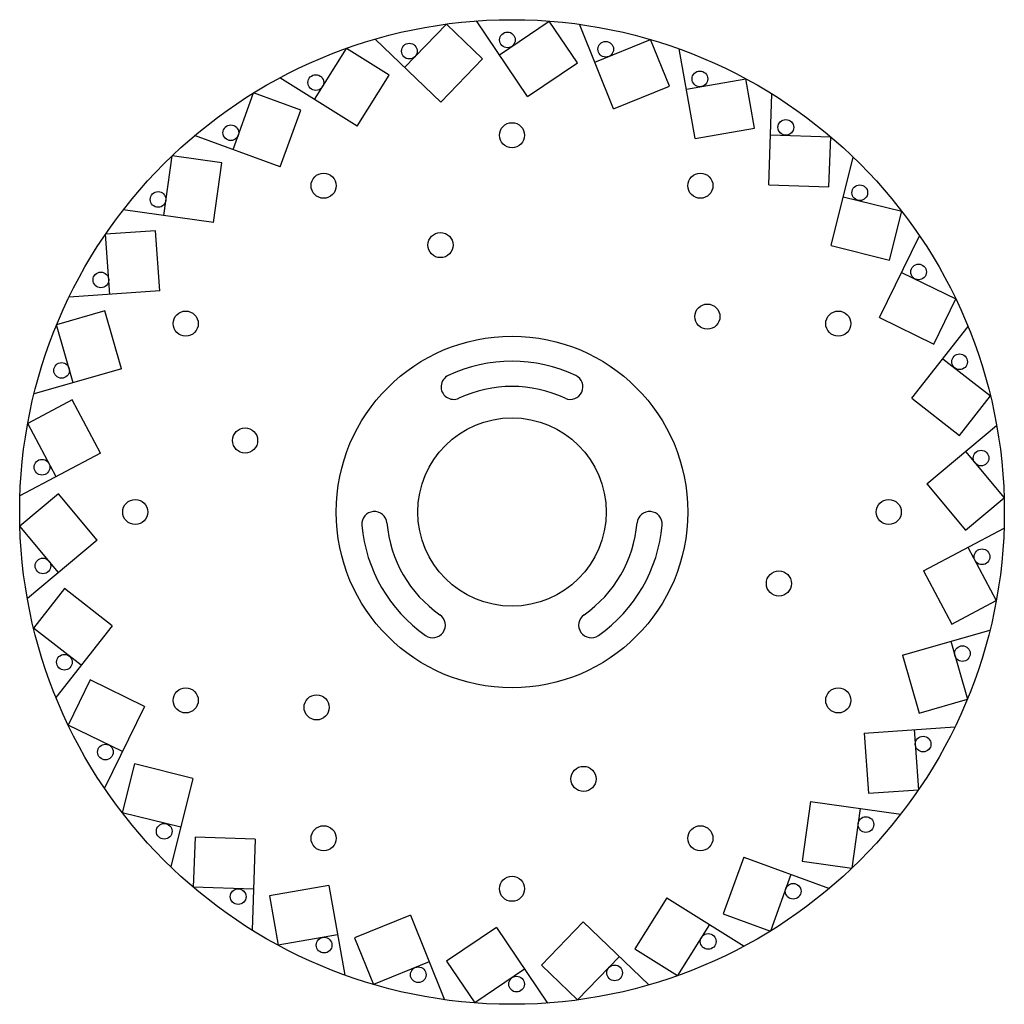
# Model space of a CAD drawing. Extents: x 1.2 to 20.8, y 1.2 to 20.8.
import ezdxf

# ---------------------------------------------------------------- set-up
doc = ezdxf.new("R2010")
doc.units = 0
doc.header["$MEASUREMENT"] = 0
doc.linetypes.add('SOLID', pattern=[0])
doc.layers.add('Layer1', color=4, linetype='SOLID')

msp = doc.modelspace()

# ---------------------------------------------------------------- linework, layer by layer
at = {"layer": 'Layer1'}
for p, q in [((8.861, 19.849), (9.695, 20.713)), ((10.414, 20.018), (9.695, 20.713)), ((11.307, 19.272), (10.293, 20.774)), ((10.748, 20.101), (11.743, 20.772)), ((12.302, 19.943), (11.743, 20.772)), ((13.02, 19.027), (12.341, 20.708)), ((9.581, 19.155), (8.277, 20.414)), ((12.646, 19.954), (13.758, 20.404)), ((14.133, 19.477), (13.758, 20.404)), ((7.068, 19.211), (7.704, 20.229)), ((8.552, 19.699), (7.704, 20.229)), ((14.645, 18.432), (14.33, 20.217)), ((9.581, 19.155), (10.414, 20.018)), ((11.307, 19.272), (12.302, 19.943)), ((7.916, 18.682), (6.379, 19.642)), ((7.916, 18.682), (8.552, 19.699)), ((14.471, 19.417), (15.653, 19.625)), ((15.827, 18.64), (15.653, 19.625)), ((13.02, 19.027), (14.133, 19.477)), ((5.447, 18.215), (5.857, 19.342)), ((6.797, 19), (5.857, 19.342)), ((16.11, 17.511), (16.174, 19.323)), ((6.386, 17.872), (6.797, 19)), ((14.645, 18.432), (15.827, 18.64)), ((6.386, 17.872), (4.683, 18.492)), ((16.145, 18.511), (17.345, 18.469)), ((17.31, 17.47), (17.345, 18.469)), ((4.068, 16.902), (4.235, 18.091)), ((5.225, 17.951), (4.235, 18.091)), ((17.353, 16.307), (17.791, 18.065)), ((5.058, 16.763), (5.225, 17.951)), ((16.11, 17.511), (17.31, 17.47)), ((17.595, 17.277), (18.759, 16.987)), ((5.058, 16.763), (3.263, 17.015)), ((18.517, 16.016), (18.759, 16.987)), ((3.906, 16.599), (2.909, 16.529)), ((2.992, 15.332), (2.909, 16.529)), ((3.99, 15.402), (3.906, 16.599)), ((18.317, 14.87), (19.112, 16.499)), ((17.353, 16.307), (18.517, 16.016)), ((18.755, 15.769), (19.834, 15.243)), ((3.99, 15.402), (2.182, 15.275)), ((19.396, 14.344), (19.834, 15.243)), ((2.897, 15.002), (1.936, 14.726)), ((3.228, 13.848), (2.897, 15.002)), ((2.267, 13.573), (1.936, 14.726)), ((18.317, 14.87), (19.396, 14.344)), ((18.962, 13.264), (20.078, 14.692)), ((19.577, 14.052), (20.523, 13.313)), ((3.228, 13.848), (1.486, 13.349)), ((2.242, 13.23), (1.359, 12.76)), ((2.806, 12.17), (2.242, 13.23)), ((18.962, 13.264), (19.907, 12.525)), ((19.907, 12.525), (20.523, 13.313)), ((1.923, 11.701), (1.359, 12.76)), ((19.259, 11.559), (20.647, 12.724)), ((2.806, 12.17), (1.205, 11.319)), ((20.025, 12.202), (20.796, 11.283)), ((19.259, 11.559), (20.03, 10.64)), ((1.97, 11.36), (1.204, 10.717)), ((2.741, 10.441), (1.97, 11.36)), ((20.03, 10.64), (20.796, 11.283)), ((1.975, 9.798), (1.204, 10.717)), ((19.194, 9.83), (20.795, 10.681)), ((2.741, 10.441), (1.353, 9.276)), ((20.077, 10.299), (20.641, 9.24)), ((19.194, 9.83), (19.758, 8.77)), ((2.093, 9.475), (1.477, 8.687)), ((3.038, 8.736), (2.093, 9.475)), ((19.758, 8.77), (20.641, 9.24)), ((2.423, 7.948), (1.477, 8.687)), ((3.038, 8.736), (1.922, 7.308)), ((18.772, 8.152), (20.514, 8.651)), ((19.733, 8.427), (20.064, 7.274)), ((18.772, 8.152), (19.103, 6.998)), ((2.604, 7.656), (2.166, 6.757)), ((3.683, 7.13), (2.604, 7.656)), ((19.103, 6.998), (20.064, 7.274)), ((3.683, 7.13), (2.888, 5.501)), ((3.245, 6.231), (2.166, 6.757)), ((18.01, 6.598), (19.818, 6.725)), ((19.008, 6.668), (19.091, 5.471)), ((18.01, 6.598), (18.094, 5.401)), ((3.483, 5.984), (3.241, 5.013)), ((4.647, 5.693), (3.483, 5.984)), ((4.647, 5.693), (4.209, 3.935)), ((18.094, 5.401), (19.091, 5.471)), ((16.942, 5.237), (16.775, 4.049)), ((16.942, 5.237), (18.737, 4.985)), ((17.932, 5.098), (17.765, 3.909)), ((4.405, 4.723), (3.241, 5.013)), ((4.69, 4.53), (4.655, 3.531)), ((5.89, 4.489), (4.69, 4.53)), ((5.89, 4.489), (5.826, 2.677)), ((15.614, 4.128), (15.203, 3)), ((15.614, 4.128), (17.317, 3.508)), ((16.775, 4.049), (17.765, 3.909)), ((16.553, 3.785), (16.143, 2.658)), ((5.855, 3.489), (4.655, 3.531)), ((7.355, 3.568), (6.173, 3.36)), ((7.355, 3.568), (7.67, 1.783)), ((6.173, 3.36), (6.347, 2.375)), ((14.084, 3.318), (13.448, 2.301)), ((14.084, 3.318), (15.621, 2.358)), ((8.98, 2.973), (7.867, 2.523)), ((8.98, 2.973), (9.659, 1.292)), ((15.203, 3), (16.143, 2.658)), ((12.419, 2.845), (11.586, 1.982)), ((12.419, 2.845), (13.723, 1.586)), ((14.932, 2.789), (14.296, 1.771)), ((7.529, 2.583), (6.347, 2.375)), ((10.693, 2.728), (9.698, 2.057)), ((10.693, 2.728), (11.707, 1.226)), ((7.867, 2.523), (8.242, 1.596)), ((13.448, 2.301), (14.296, 1.771)), ((9.354, 2.046), (8.242, 1.596)), ((9.698, 2.057), (10.257, 1.228)), ((11.586, 1.982), (12.305, 1.287)), ((13.139, 2.151), (12.305, 1.287)), ((11.252, 1.899), (10.257, 1.228))]:
    msp.add_line(p, q, dxfattribs=at)
for centre, radius in [((11, 11), 9.8), ((10.909, 20.398), 0.156), ((8.957, 20.174), 0.156), ((12.865, 20.212), 0.156), ((7.095, 19.549), 0.156), ((14.74, 19.622), 0.156), ((5.403, 18.55), 0.156), ((11, 18.5), 0.25), ((16.451, 18.657), 0.156), ((7.25, 17.495), 0.25), ((14.75, 17.495), 0.25), ((17.923, 17.356), 0.156), ((3.955, 17.221), 0.156), ((9.576, 16.313), 0.25), ((19.094, 15.778), 0.156), ((2.816, 15.62), 0.156), ((14.889, 14.889), 0.25), ((4.505, 14.75), 0.25), ((17.495, 14.75), 0.25), ((11, 11), 3.5), ((19.91, 13.99), 0.156), ((2.034, 13.818), 0.156), ((11, 11), 1.875), ((5.687, 12.424), 0.25), ((20.337, 12.073), 0.156), ((1.644, 11.892), 0.156), ((3.5, 11), 0.25), ((18.5, 11), 0.25), ((20.356, 10.108), 0.156), ((1.663, 9.927), 0.156), ((16.313, 9.576), 0.25), ((19.966, 8.182), 0.156), ((2.09, 8.01), 0.156), ((4.505, 7.25), 0.25), ((17.495, 7.25), 0.25), ((7.111, 7.111), 0.25), ((19.184, 6.38), 0.156), ((2.906, 6.222), 0.156), ((12.424, 5.687), 0.25), ((18.045, 4.779), 0.156), ((4.077, 4.644), 0.156), ((7.25, 4.505), 0.25), ((14.75, 4.505), 0.25), ((11, 3.5), 0.25), ((16.597, 3.45), 0.156), ((5.549, 3.343), 0.156), ((14.905, 2.451), 0.156), ((7.26, 2.378), 0.156), ((13.043, 1.826), 0.156), ((9.135, 1.788), 0.156), ((11.091, 1.602), 0.156)]:
    msp.add_circle(centre, radius, dxfattribs=at)
for centre, radius, start, end in [((11, 11), 3, 65, 115), ((9.838, 13.492), 0.25, 115, 295), ((12.162, 13.492), 0.25, 245, 425), ((11, 11), 2.5, 65, 115), ((8.26, 10.76), 0.25, 5, 185), ((13.74, 10.76), 0.25, 355, 535), ((11, 11), 2.5, 185, 235), ((11, 11), 2.5, 305, 355), ((11, 11), 3, 185, 235), ((11, 11), 3, 305, 355), ((9.423, 8.747), 0.25, 235, 415), ((12.577, 8.747), 0.25, 125, 305)]:
    msp.add_arc(centre, radius, start, end, dxfattribs=at)

doc.saveas('drawing.dxf')
